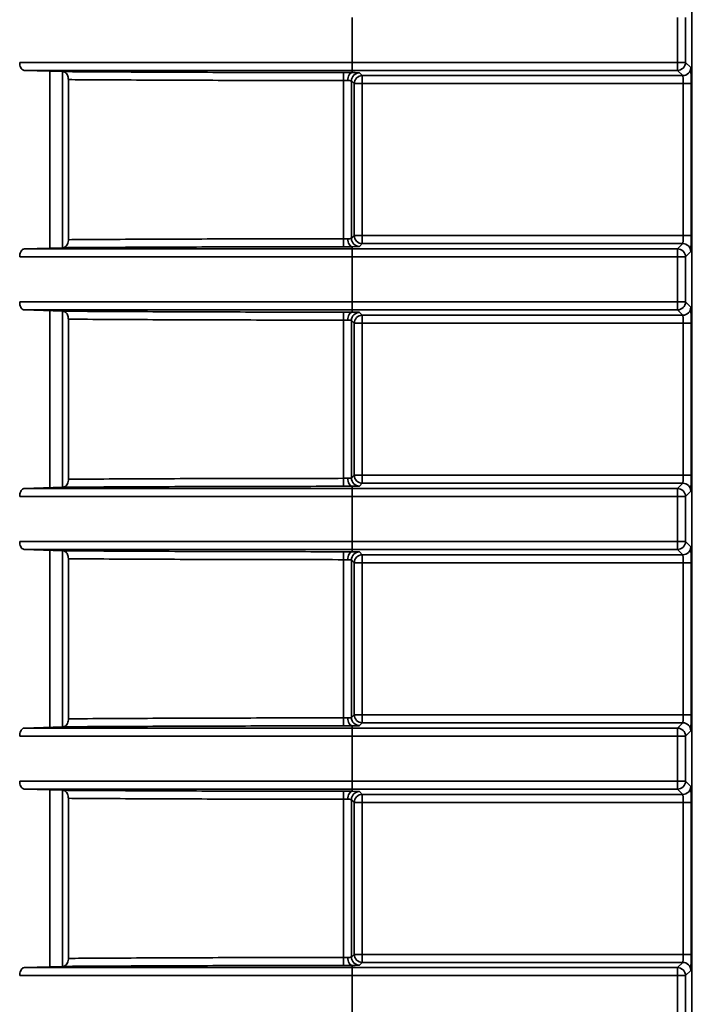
# Model space of a CAD drawing. Header units: millimetres. Extents: x 0 to 1118, y 0 to 864.
# Tile 44 of 250: x 81 to 86, y 450 to 458. Entities that reach past the tile are written whole.
import ezdxf

# ---------------------------------------------------------------- set-up
doc = ezdxf.new("R2010")
doc.units = ezdxf.units.MM
doc.styles.add('SLDTEXTSTYLE0', font='TXT', dxfattribs={"width": 0.605})
doc.dimstyles.new('SLDDIMSTYLE3', dxfattribs={"dimtxt": 4.233333, "dimasz": 4.572, "dimexe": 0, "dimexo": 0.0625, "dimgap": 1.058333, "dimtad": 0, "dimtih": 1, "dimtoh": 1, "dimdec": 1, "dimlfac": 4, "dimrnd": 1e-09, "dimzin": 4, "dimdsep": 46, "dimtxsty": 'SLDTEXTSTYLE0', "dimsah": 1, "dimcen": 0.09, "dimadec": 0, "dimazin": 1, "dimtfac": 1, "dimtofl": 0, "dimtmove": 0, "dimatfit": 3, "dimfxl": 1, "dimfrac": 2, "dimtolj": 1, "dimtzin": 12, "dimarcsym": 0})
doc.dimstyles.new('SLDDIMSTYLE4', dxfattribs={"dimtxt": 4.233333, "dimasz": 4.572, "dimexe": 0, "dimexo": 0.0625, "dimgap": 1.058333, "dimtad": 0, "dimtih": 1, "dimtoh": 1, "dimdec": 1, "dimlfac": 4, "dimrnd": 1e-09, "dimzin": 12, "dimdsep": 46, "dimtxsty": 'SLDTEXTSTYLE0', "dimsah": 1, "dimcen": 0.09, "dimadec": 0, "dimazin": 3, "dimtfac": 1, "dimtmove": 0, "dimatfit": 0, "dimfxl": 1, "dimfrac": 2, "dimtolj": 1, "dimtzin": 12, "dimarcsym": 0})

# ---------------------------------------------------------------- blocks, each defined once
blk = doc.blocks.new('_D_12')
at = {"color": 7, "linetype": 'Continuous', "lineweight": 0}
for p, q in [((156.1682, 534.5674), (154.7129, 534.5674)), ((154.7129, 534.5674), (154.7129, 528.0704)), ((167.4864, 534.5674), (168.9416, 534.5674)), ((168.9416, 534.5674), (168.9416, 528.0704)), ((77.2975, 503.3869), (77.2975, 532.9191)), ((231.805, 451.8289), (231.805, 532.9191)), ((77.2975, 531.3189), (137.7365, 531.3189)), ((231.805, 531.3189), (171.366, 531.3189)), ((154.7129, 528.0704), (156.1682, 528.0704)), ((168.9416, 528.0704), (167.4864, 528.0704))]:
    blk.add_line(p, q, dxfattribs=at)
at = {"color": 7, "linetype": 'Continuous', "lineweight": 18}
for points in [[(77.2975, 531.3189), (81.8695, 530.5569), (81.8695, 532.0809)], [(231.805, 531.3189), (227.233, 532.0809), (227.233, 530.5569)]]:
    blk.add_solid(points, dxfattribs=at)
at = {"color": 7, "linetype": 'Continuous', "lineweight": 18, "char_height": 4.23333, "attachment_point": 1, "style": 'SLDTEXTSTYLE0'}
for s, insert in [('618.0', (138.7057, 533.5274)), ('24.3', (156.1682, 533.5274))]:
    blk.add_mtext(s, dxfattribs=dict(at, insert=insert))
blk = doc.blocks.new('_D_13')
at = {"color": 7, "linetype": 'Continuous', "lineweight": 0}
for p, q in [((85.0436, 497.0242), (48.5948, 497.0242)), ((50.195, 497.0242), (50.195, 476.8678)), ((57.7944, 475.8977), (56.3392, 475.8977)), ((56.3392, 475.8977), (56.3392, 469.4007)), ((65.8789, 475.8977), (67.3341, 475.8977)), ((67.3341, 475.8977), (67.3341, 469.4007)), ((56.3392, 469.4007), (57.7944, 469.4007)), ((67.3341, 469.4007), (65.8789, 469.4007)), ((50.195, 448.2742), (50.195, 468.4306)), ((85.0436, 448.2742), (48.5948, 448.2742))]:
    blk.add_line(p, q, dxfattribs=at)
at = {"color": 7, "linetype": 'Continuous', "lineweight": 18}
for points in [[(50.195, 497.0242), (49.433, 492.4522), (50.957, 492.4522)], [(50.195, 448.2742), (50.957, 452.8462), (49.433, 452.8462)]]:
    blk.add_solid(points, dxfattribs=at)
at = {"color": 7, "linetype": 'Continuous', "lineweight": 18, "char_height": 4.23333, "attachment_point": 1, "style": 'SLDTEXTSTYLE0'}
for s, insert in [('3X', (31.6006, 474.8578)), ('195.0', (40.3319, 474.8578)), ('7.7', (57.7944, 474.8578))]:
    blk.add_mtext(s, dxfattribs=dict(at, insert=insert))
blk = doc.blocks.new('_D_16')
at = {"color": 7, "linetype": 'Continuous', "lineweight": 0}
for p, q in [((50.195, 448.2742), (50.195, 457.7992)), ((85.0436, 448.2742), (48.5948, 448.2742)), ((56.1775, 446.0602), (54.7223, 446.0602)), ((54.7223, 446.0602), (54.7223, 439.5632)), ((64.262, 446.0602), (65.7172, 446.0602)), ((65.7172, 446.0602), (65.7172, 439.5632)), ((54.7223, 439.5632), (56.1775, 439.5632)), ((65.7172, 439.5632), (64.262, 439.5632)), ((93.8577, 437.3492), (48.5948, 437.3492)), ((50.195, 437.3492), (50.195, 427.8242))]:
    blk.add_line(p, q, dxfattribs=at)
at = {"color": 7, "linetype": 'Continuous', "lineweight": 18}
for points in [[(50.195, 448.2742), (50.957, 452.8462), (49.433, 452.8462)], [(50.195, 437.3492), (49.433, 432.7772), (50.957, 432.7772)]]:
    blk.add_solid(points, dxfattribs=at)
at = {"color": 7, "linetype": 'Continuous', "lineweight": 18, "char_height": 4.23333, "attachment_point": 1, "style": 'SLDTEXTSTYLE0'}
for s, insert in [('3X', (33.2175, 445.0203)), ('43.7', (41.9488, 445.0203)), ('1.7', (56.1775, 445.0203))]:
    blk.add_mtext(s, dxfattribs=dict(at, insert=insert))

msp = doc.modelspace()

# ---------------------------------------------------------------- linework, layer by layer
at = {"color": 7, "linetype": 'Continuous', "lineweight": 35}
for p, q in [((86.2063, 449.8492), (86.2063, 495.5742)), ((83.5475, 457.8253), (83.5475, 457.4731)), ((86.0946, 457.4731), (86.0946, 457.8253)), ((86.1571, 457.8253), (86.1571, 457.4731)), ((83.5475, 457.4106), (83.5475, 457.4731)), ((83.5475, 457.4731), (86.0946, 457.4731)), ((86.0946, 457.4106), (86.0946, 457.4731)), ((86.0946, 457.4731), (86.1571, 457.4731)), ((86.1571, 457.4731), (86.1986, 457.4316)), ((80.9785, 457.4105), (81.2811, 457.4008)), ((81.1777, 456.0193), (81.1777, 457.4041)), ((81.2768, 457.4009), (81.2768, 456.0225)), ((83.4788, 457.3933), (83.4788, 457.3309)), ((83.5475, 457.4106), (83.5475, 457.393)), ((86.0946, 457.4106), (83.5475, 457.4106)), ((83.6038, 457.3912), (83.6259, 457.3691)), ((83.6259, 457.3691), (86.1361, 457.3691)), ((83.6259, 457.3066), (83.6259, 457.3691)), ((86.1361, 457.3691), (86.0946, 457.4106)), ((81.3241, 456.0854), (81.3241, 457.338)), ((83.4788, 456.0925), (83.4788, 457.3309)), ((83.5413, 457.3287), (83.5413, 456.0947)), ((83.5634, 457.3066), (83.5413, 457.3287)), ((83.5634, 456.1168), (83.5634, 457.3066)), ((83.6259, 457.3066), (83.5634, 457.3066)), ((86.1383, 457.3066), (83.6259, 457.3066)), ((83.6259, 457.3066), (83.6259, 456.1168)), ((86.2008, 457.3066), (86.1383, 457.3066)), ((86.1383, 456.1168), (86.1383, 457.3066)), ((86.2008, 457.3066), (86.2008, 456.1168)), ((83.4788, 456.0301), (83.4788, 456.0925)), ((83.5413, 456.0947), (83.5634, 456.1168)), ((83.6259, 456.1168), (83.5634, 456.1168)), ((83.6259, 456.0543), (83.6038, 456.0322)), ((83.6259, 456.0543), (83.6259, 456.1168)), ((83.6259, 456.1168), (86.1383, 456.1168)), ((86.1361, 456.0543), (83.6259, 456.0543)), ((86.0946, 456.0128), (86.1361, 456.0543)), ((86.2008, 456.1168), (86.1383, 456.1168)), ((81.2811, 456.0226), (80.9785, 456.0129)), ((83.5475, 456.0304), (83.5475, 456.0128)), ((83.5475, 455.9503), (83.5475, 456.0128)), ((83.5475, 456.0128), (86.0946, 456.0128)), ((86.0946, 455.9503), (86.0946, 456.0128)), ((86.1986, 455.9918), (86.1571, 455.9503)), ((83.5475, 455.9503), (83.5475, 455.5981)), ((86.0946, 455.9503), (83.5475, 455.9503)), ((86.0946, 455.5981), (86.0946, 455.9503)), ((86.0946, 455.9503), (86.1571, 455.9503)), ((86.1571, 455.9503), (86.1571, 455.5981)), ((83.5475, 455.5356), (83.5475, 455.5981)), ((83.5475, 455.5981), (86.0946, 455.5981)), ((86.0946, 455.5356), (86.0946, 455.5981)), ((86.0946, 455.5981), (86.1571, 455.5981)), ((86.1571, 455.5981), (86.1986, 455.5566)), ((80.9785, 455.5355), (81.2811, 455.5258)), ((81.1777, 454.1443), (81.1777, 455.5291)), ((81.2768, 455.5259), (81.2768, 454.1475)), ((83.4788, 455.5183), (83.4788, 455.4559)), ((83.5475, 455.5356), (83.5475, 455.518)), ((86.0946, 455.5356), (83.5475, 455.5356)), ((83.6038, 455.5162), (83.6259, 455.4941)), ((86.1361, 455.4941), (86.0946, 455.5356)), ((81.3241, 454.2104), (81.3241, 455.463)), ((83.4788, 454.2175), (83.4788, 455.4559)), ((83.5413, 455.4537), (83.5413, 454.2197)), ((83.5634, 455.4316), (83.5413, 455.4537)), ((83.6259, 455.4941), (86.1361, 455.4941)), ((83.6259, 455.4316), (83.6259, 455.4941)), ((83.5634, 454.2418), (83.5634, 455.4316)), ((83.6259, 455.4316), (83.5634, 455.4316)), ((83.6259, 455.4316), (83.6259, 454.2418)), ((86.1383, 455.4316), (83.6259, 455.4316)), ((86.2008, 455.4316), (86.1383, 455.4316)), ((86.1383, 454.2418), (86.1383, 455.4316)), ((86.2008, 455.4316), (86.2008, 454.2418)), ((83.4788, 454.1551), (83.4788, 454.2175)), ((83.5413, 454.2197), (83.5634, 454.2418)), ((83.6259, 454.2418), (83.5634, 454.2418)), ((83.6259, 454.1793), (83.6259, 454.2418)), ((83.6259, 454.2418), (86.1383, 454.2418)), ((86.2008, 454.2418), (86.1383, 454.2418)), ((81.2811, 454.1476), (80.9785, 454.1379)), ((83.5475, 454.1554), (83.5475, 454.1378)), ((83.5475, 454.0753), (83.5475, 454.1378)), ((83.5475, 454.1378), (86.0946, 454.1378)), ((83.6259, 454.1793), (83.6038, 454.1572)), ((86.1361, 454.1793), (83.6259, 454.1793)), ((86.0946, 454.1378), (86.1361, 454.1793)), ((86.0946, 454.0753), (86.0946, 454.1378)), ((83.5475, 454.0753), (83.5475, 453.7231)), ((86.0946, 454.0753), (83.5475, 454.0753)), ((86.0946, 453.7231), (86.0946, 454.0753)), ((86.0946, 454.0753), (86.1571, 454.0753)), ((86.1986, 454.1168), (86.1571, 454.0753)), ((86.1571, 454.0753), (86.1571, 453.7231)), ((83.5475, 453.6606), (83.5475, 453.7231)), ((83.5475, 453.7231), (86.0946, 453.7231)), ((86.0946, 453.6606), (86.0946, 453.7231)), ((86.0946, 453.7231), (86.1571, 453.7231)), ((86.1571, 453.7231), (86.1986, 453.6816)), ((80.9785, 453.6605), (81.2811, 453.6508)), ((81.1777, 452.2693), (81.1777, 453.6541)), ((81.2768, 453.6509), (81.2768, 452.2725)), ((81.3241, 452.3354), (81.3241, 453.588)), ((83.4788, 453.6433), (83.4788, 453.5809)), ((83.5475, 453.6606), (83.5475, 453.643)), ((86.0946, 453.6606), (83.5475, 453.6606)), ((83.6038, 453.6412), (83.6259, 453.6191)), ((83.6259, 453.6191), (86.1361, 453.6191)), ((83.6259, 453.5566), (83.6259, 453.6191)), ((86.1361, 453.6191), (86.0946, 453.6606)), ((83.4788, 452.3425), (83.4788, 453.5809)), ((83.5413, 453.5787), (83.5413, 452.3447)), ((83.5634, 453.5566), (83.5413, 453.5787)), ((83.5634, 452.3668), (83.5634, 453.5566)), ((83.6259, 453.5566), (83.5634, 453.5566)), ((86.1383, 453.5566), (83.6259, 453.5566)), ((83.6259, 453.5566), (83.6259, 452.3668)), ((86.2008, 453.5566), (86.1383, 453.5566)), ((86.1383, 452.3668), (86.1383, 453.5566)), ((86.2008, 453.5566), (86.2008, 452.3668)), ((83.5413, 452.3447), (83.5634, 452.3668)), ((83.6259, 452.3668), (83.5634, 452.3668)), ((83.6259, 452.3043), (83.6259, 452.3668)), ((83.6259, 452.3668), (86.1383, 452.3668)), ((86.2008, 452.3668), (86.1383, 452.3668)), ((83.4788, 452.2801), (83.4788, 452.3425)), ((83.5475, 452.2804), (83.5475, 452.2628)), ((83.6259, 452.3043), (83.6038, 452.2822)), ((86.1361, 452.3043), (83.6259, 452.3043)), ((86.0946, 452.2628), (86.1361, 452.3043)), ((81.2811, 452.2726), (80.9785, 452.2629)), ((83.5475, 452.2003), (83.5475, 452.2628)), ((83.5475, 452.2628), (86.0946, 452.2628)), ((83.5475, 452.2003), (83.5475, 451.8481)), ((86.0946, 452.2003), (83.5475, 452.2003)), ((86.0946, 452.2003), (86.0946, 452.2628)), ((86.0946, 451.8481), (86.0946, 452.2003)), ((86.0946, 452.2003), (86.1571, 452.2003)), ((86.1986, 452.2418), (86.1571, 452.2003)), ((86.1571, 452.2003), (86.1571, 451.8481)), ((83.5475, 451.7856), (83.5475, 451.8481)), ((83.5475, 451.8481), (86.0946, 451.8481)), ((86.0946, 451.7856), (86.0946, 451.8481)), ((86.0946, 451.8481), (86.1571, 451.8481)), ((86.1571, 451.8481), (86.1986, 451.8066)), ((80.9785, 451.7855), (81.2811, 451.7758)), ((81.1777, 450.3943), (81.1777, 451.7791)), ((81.2768, 451.7759), (81.2768, 450.3975)), ((83.4788, 451.7683), (83.4788, 451.7059)), ((83.5475, 451.7856), (83.5475, 451.768)), ((86.0946, 451.7856), (83.5475, 451.7856)), ((83.6038, 451.7662), (83.6259, 451.7441)), ((83.6259, 451.7441), (86.1361, 451.7441)), ((83.6259, 451.6816), (83.6259, 451.7441)), ((86.1361, 451.7441), (86.0946, 451.7856)), ((81.3241, 450.4604), (81.3241, 451.713)), ((83.4788, 450.4675), (83.4788, 451.7059)), ((83.5413, 451.7037), (83.5413, 450.4697)), ((83.5634, 451.6816), (83.5413, 451.7037)), ((83.5634, 450.4918), (83.5634, 451.6816)), ((83.6259, 451.6816), (83.5634, 451.6816)), ((86.1383, 451.6816), (83.6259, 451.6816)), ((83.6259, 451.6816), (83.6259, 450.4918)), ((86.2008, 451.6816), (86.1383, 451.6816)), ((86.1383, 450.4918), (86.1383, 451.6816)), ((86.2008, 451.6816), (86.2008, 450.4918)), ((83.4788, 450.4051), (83.4788, 450.4675)), ((83.5413, 450.4697), (83.5634, 450.4918)), ((83.6259, 450.4918), (83.5634, 450.4918)), ((83.6259, 450.4293), (83.6038, 450.4072)), ((83.6259, 450.4293), (83.6259, 450.4918)), ((83.6259, 450.4918), (86.1383, 450.4918)), ((86.1361, 450.4293), (83.6259, 450.4293)), ((86.0946, 450.3878), (86.1361, 450.4293)), ((86.2008, 450.4918), (86.1383, 450.4918)), ((81.2811, 450.3976), (80.9785, 450.3879)), ((83.5475, 450.4054), (83.5475, 450.3878)), ((83.5475, 450.3253), (83.5475, 450.3878)), ((83.5475, 450.3878), (86.0946, 450.3878)), ((86.0946, 450.3253), (86.0946, 450.3878)), ((86.1986, 450.3668), (86.1571, 450.3253)), ((83.5475, 450.3253), (83.5475, 449.9731)), ((86.0946, 450.3253), (83.5475, 450.3253)), ((86.0946, 449.9731), (86.0946, 450.3253)), ((86.0946, 450.3253), (86.1571, 450.3253)), ((86.1571, 450.3253), (86.1571, 449.9731))]:
    msp.add_line(p, q, dxfattribs=at)
at = {"color": 7, "linetype": 'Continuous', "lineweight": 35, "flags": 128}
for points in [[(83.5475, 457.393), (83.5409, 457.3916), (83.5345, 457.388), (83.5286, 457.3821), (83.5234, 457.3744), (83.5191, 457.3649), (83.5159, 457.3542), (83.5139, 457.3426), (83.5132, 457.3305)], [(83.5475, 456.0304), (83.5409, 456.0318), (83.5345, 456.0354), (83.5286, 456.0413), (83.5234, 456.049), (83.5191, 456.0585), (83.5159, 456.0692), (83.5139, 456.0808), (83.5132, 456.0929)], [(83.5475, 455.518), (83.5409, 455.5166), (83.5345, 455.513), (83.5286, 455.5071), (83.5234, 455.4994), (83.5191, 455.4899), (83.5159, 455.4792), (83.5139, 455.4676), (83.5132, 455.4555)], [(83.5475, 454.1554), (83.5409, 454.1568), (83.5345, 454.1604), (83.5286, 454.1663), (83.5234, 454.174), (83.5191, 454.1835), (83.5159, 454.1942), (83.5139, 454.2058), (83.5132, 454.2179)], [(83.5475, 453.643), (83.5409, 453.6416), (83.5345, 453.638), (83.5286, 453.6321), (83.5234, 453.6244), (83.5191, 453.6149), (83.5159, 453.6042), (83.5139, 453.5926), (83.5132, 453.5805)], [(83.5475, 452.2804), (83.5409, 452.2818), (83.5345, 452.2854), (83.5286, 452.2913), (83.5234, 452.299), (83.5191, 452.3085), (83.5159, 452.3192), (83.5139, 452.3308), (83.5132, 452.3429)], [(83.5475, 451.768), (83.5409, 451.7666), (83.5345, 451.763), (83.5286, 451.7571), (83.5234, 451.7494), (83.5191, 451.7399), (83.5159, 451.7292), (83.5139, 451.7176), (83.5132, 451.7055)], [(83.5475, 450.4054), (83.5409, 450.4068), (83.5345, 450.4104), (83.5286, 450.4163), (83.5234, 450.424), (83.5191, 450.4335), (83.5159, 450.4442), (83.5139, 450.4558), (83.5132, 450.4679)]]:
    msp.add_lwpolyline(points, dxfattribs=at)
at = {"color": 7, "linetype": 'Continuous', "lineweight": 35}
for centre, start, end in [((86.0946, 457.4731), 270.02044, 359.97956), ((83.6038, 457.3287), 90.02044, 179.97956), ((83.6259, 457.3066), 90.02044, 179.97956), ((86.1361, 457.4316), 270.02044, 359.97956), ((83.6038, 456.0947), 180.02044, 269.97956), ((83.6259, 456.1168), 180.02044, 269.97956), ((86.1361, 455.9918), 0.02044, 89.97956), ((86.0946, 455.9503), 0.02044, 89.97956), ((86.0946, 455.5981), 270.02044, 359.97956), ((83.6038, 455.4537), 90.02044, 179.97956), ((86.1361, 455.5566), 270.02044, 359.97956), ((83.6259, 455.4316), 90.02044, 179.97956), ((83.6038, 454.2197), 180.02044, 269.97956), ((83.6259, 454.2418), 180.02044, 269.97956), ((86.0946, 454.0753), 0.02044, 89.97956), ((86.1361, 454.1168), 0.02044, 89.97956), ((86.0946, 453.7231), 270.02044, 359.97956), ((86.1361, 453.6816), 270.02044, 359.97956), ((83.6038, 453.5787), 90.02044, 179.97956), ((83.6259, 453.5566), 90.02044, 179.97956), ((83.6259, 452.3668), 180.02044, 269.97956), ((83.6038, 452.3447), 180.02044, 269.97956), ((86.1361, 452.2418), 0.02044, 89.97956), ((86.0946, 452.2003), 0.02044, 89.97956), ((86.0946, 451.8481), 270.02044, 359.97956), ((83.6038, 451.7037), 90.02044, 179.97956), ((83.6259, 451.6816), 90.02044, 179.97956), ((86.1361, 451.8066), 270.02044, 359.97956), ((83.6038, 450.4697), 180.02044, 269.97956), ((83.6259, 450.4918), 180.02044, 269.97956), ((86.1361, 450.3668), 0.02044, 89.97956), ((86.0946, 450.3253), 0.02044, 89.97956)]:
    msp.add_arc(centre, 0.0625, start, end, dxfattribs=at)
for centre, major_axis, ratio, start_param, end_param in [((83.4788, 457.3912), (0.125, 0), 0.017455, 0.017453, 0.98898), ((86.1361, 457.3066), (0, 0.0625), 0.03491, 4.712389, 6.265732), ((86.1986, 457.3066), (0, 0.125), 0.017455, 4.712389, 6.265732), ((83.4788, 457.3287), (0.0625, 0), 0.03491, 0.017453, 0.98898), ((83.4788, 456.0947), (0.0625, 0), 0.03491, 5.294205, 6.265732), ((86.1361, 456.1168), (0, 0.0625), 0.03491, 3.159046, 4.712389), ((86.1986, 456.1168), (0, 0.125), 0.017455, 3.159046, 4.712389), ((83.4788, 456.0322), (0.125, 0), 0.017455, 5.294205, 6.265732), ((83.4788, 455.5162), (0.125, 0), 0.017455, 0.017453, 0.98898), ((86.1986, 455.4316), (0, 0.125), 0.017455, 4.712389, 6.265732), ((83.4788, 455.4537), (0.0625, 0), 0.03491, 0.017453, 0.98898), ((86.1361, 455.4316), (0, 0.0625), 0.03491, 4.712389, 6.265732), ((83.4788, 454.2197), (0.0625, 0), 0.03491, 5.294205, 6.265732), ((86.1361, 454.2418), (0, 0.0625), 0.03491, 3.159046, 4.712389), ((86.1986, 454.2418), (0, 0.125), 0.017455, 3.159046, 4.712389), ((83.4788, 454.1572), (0.125, 0), 0.017455, 5.294205, 6.265732), ((86.1986, 453.5566), (0, 0.125), 0.017455, 4.712389, 6.265732), ((83.4788, 453.6412), (0.125, 0), 0.017455, 0.017453, 0.98898), ((86.1361, 453.5566), (0, 0.0625), 0.03491, 4.712389, 6.265732), ((83.4788, 453.5787), (0.0625, 0), 0.03491, 0.017453, 0.98898), ((86.1361, 452.3668), (0, 0.0625), 0.03491, 3.159046, 4.712389), ((86.1986, 452.3668), (0, 0.125), 0.017455, 3.159046, 4.712389), ((83.4788, 452.3447), (0.0625, 0), 0.03491, 5.294205, 6.265732), ((83.4788, 452.2822), (0.125, 0), 0.017455, 5.294205, 6.265732), ((83.4788, 451.7662), (0.125, 0), 0.017455, 0.017453, 0.98898), ((86.1361, 451.6816), (0, 0.0625), 0.03491, 4.712389, 6.265732), ((86.1986, 451.6816), (0, 0.125), 0.017455, 4.712389, 6.265732), ((83.4788, 451.7037), (0.0625, 0), 0.03491, 0.017453, 0.98898), ((83.4788, 450.4697), (0.0625, 0), 0.03491, 5.294205, 6.265732), ((86.1361, 450.4918), (0, 0.0625), 0.03491, 3.159046, 4.712389), ((86.1986, 450.4918), (0, 0.125), 0.017455, 3.159046, 4.712389), ((83.4788, 450.4072), (0.125, 0), 0.017455, 5.294205, 6.265732)]:
    msp.add_ellipse(centre, major_axis=major_axis, ratio=ratio, start_param=start_param, end_param=end_param, dxfattribs=at)
for points, knots in [([(80.9427, 457.473), (81.0323, 457.473), (81.4385, 457.4731), (82.0873, 457.4731), (82.8751, 457.4731), (83.3264, 457.4731), (83.5475, 457.4731)], [0, 0, 0, 0, 0.109375, 0.495956, 0.753142, 1, 1, 1, 1]), ([(80.9785, 457.4105), (80.9744, 457.4114), (80.9661, 457.4131), (80.9552, 457.4245), (80.9471, 457.4409), (80.9432, 457.4582), (80.9429, 457.4691), (80.9427, 457.473)], [0, 0, 0, 0, 0.221869, 0.443802, 0.663872, 0.880404, 1, 1, 1, 1]), ([(83.5475, 457.4106), (83.5475, 457.4106), (83.3287, 457.4106), (82.8816, 457.4106), (82.1017, 457.4106), (81.4628, 457.4106), (81.0638, 457.4105), (80.9785, 457.4105)], [0, 0, 0, 0, 0.000006, 0.247902, 0.506176, 0.894395, 1, 1, 1, 1]), ([(81.2811, 457.4008), (81.3313, 457.4004), (81.6089, 457.3986), (82.114, 457.396), (82.7964, 457.3938), (83.2513, 457.3935), (83.4788, 457.3933)], [0, 0, 0, 0, 0.068438, 0.378955, 0.689476, 1, 1, 1, 1]), ([(81.3241, 457.338), (81.3238, 457.3441), (81.323, 457.3563), (81.3174, 457.3728), (81.3088, 457.3867), (81.2965, 457.3979), (81.2866, 457.3997), (81.2811, 457.4008)], [0, 0, 0, 0, 0.169955, 0.339424, 0.520668, 0.733557, 1, 1, 1, 1]), ([(83.4788, 457.3933), (83.4929, 457.3933), (83.5171, 457.3933), (83.539, 457.3931), (83.5475, 457.393), (83.5475, 457.393)], [0, 0, 0, 0, 0.579226, 0.999793, 1, 1, 1, 1]), ([(83.4788, 457.3309), (83.2513, 457.331), (82.7963, 457.3314), (82.1137, 457.3335), (81.623, 457.336), (81.3598, 457.3377), (81.3241, 457.338)], [0, 0, 0, 0, 0.316778, 0.633556, 0.950335, 1, 1, 1, 1]), ([(83.5132, 457.3305), (83.5087, 457.3306), (83.4981, 457.3308), (83.4859, 457.3308), (83.4788, 457.3309)], [0, 0, 0, 0, 0.420785, 1, 1, 1, 1]), ([(81.2811, 456.0226), (81.2872, 456.0239), (81.2983, 456.0261), (81.3116, 456.0398), (81.3203, 456.0572), (81.3238, 456.0733), (81.3241, 456.0829), (81.3241, 456.0854)], [0, 0, 0, 0, 0.294984, 0.534487, 0.731863, 0.930369, 1, 1, 1, 1]), ([(81.3241, 456.0854), (81.3598, 456.0856), (81.623, 456.0874), (82.1137, 456.0899), (82.7963, 456.092), (83.2513, 456.0924), (83.4788, 456.0925)], [0, 0, 0, 0, 0.0496654, 0.3664436, 0.6832218, 1, 1, 1, 1]), ([(83.4788, 456.0925), (83.4839, 456.0926), (83.4961, 456.0926), (83.5069, 456.0928), (83.5132, 456.0929)], [0, 0, 0, 0, 0.4207443, 1, 1, 1, 1]), ([(80.9427, 455.9504), (80.9431, 455.9573), (80.9439, 455.9712), (80.9501, 455.9897), (80.9591, 456.0039), (80.9692, 456.0115), (80.9759, 456.0125), (80.9785, 456.0129)], [0, 0, 0, 0, 0.212908, 0.425763, 0.640154, 0.857879, 1, 1, 1, 1]), ([(80.9785, 456.0129), (81.0638, 456.0129), (81.4628, 456.0128), (82.1017, 456.0128), (82.8816, 456.0128), (83.3287, 456.0128), (83.5475, 456.0128), (83.5475, 456.0128)], [0, 0, 0, 0, 0.105605, 0.493824, 0.752098, 0.999994, 1, 1, 1, 1]), ([(83.4788, 456.0301), (83.2513, 456.0299), (82.7964, 456.0295), (82.114, 456.0274), (81.6089, 456.0248), (81.3313, 456.023), (81.2811, 456.0226)], [0, 0, 0, 0, 0.3105238, 0.6210452, 0.9315621, 1, 1, 1, 1]), ([(83.5475, 456.0304), (83.5475, 456.0304), (83.5358, 456.0303), (83.5132, 456.0301), (83.489, 456.0301), (83.4788, 456.0301)], [0, 0, 0, 0, 0.000207, 0.579247, 1, 1, 1, 1]), ([(83.5475, 455.9503), (83.3264, 455.9503), (82.8751, 455.9503), (82.0873, 455.9503), (81.4385, 455.9503), (81.0323, 455.9504), (80.9427, 455.9504)], [0, 0, 0, 0, 0.246858, 0.504044, 0.890625, 1, 1, 1, 1]), ([(80.9427, 455.598), (81.0323, 455.598), (81.4385, 455.5981), (82.0873, 455.5981), (82.8751, 455.5981), (83.3264, 455.5981), (83.5475, 455.5981)], [0, 0, 0, 0, 0.109375, 0.495956, 0.753142, 1, 1, 1, 1]), ([(80.9785, 455.5355), (80.9744, 455.5364), (80.9661, 455.5381), (80.9552, 455.5495), (80.9471, 455.5659), (80.9432, 455.5832), (80.9429, 455.5941), (80.9427, 455.598)], [0, 0, 0, 0, 0.221869, 0.443802, 0.663872, 0.880404, 1, 1, 1, 1]), ([(83.5475, 455.5356), (83.5475, 455.5356), (83.3287, 455.5356), (82.8816, 455.5356), (82.1017, 455.5356), (81.4628, 455.5356), (81.0638, 455.5355), (80.9785, 455.5355)], [0, 0, 0, 0, 0.0000057, 0.2479024, 0.5061761, 0.8943954, 1, 1, 1, 1]), ([(81.2811, 455.5258), (81.3313, 455.5254), (81.6089, 455.5236), (82.114, 455.521), (82.7964, 455.5188), (83.2513, 455.5185), (83.4788, 455.5183)], [0, 0, 0, 0, 0.068438, 0.378955, 0.689476, 1, 1, 1, 1]), ([(81.3241, 455.463), (81.3238, 455.4691), (81.323, 455.4813), (81.3174, 455.4978), (81.3088, 455.5117), (81.2965, 455.5229), (81.2866, 455.5247), (81.2811, 455.5258)], [0, 0, 0, 0, 0.169955, 0.339424, 0.520668, 0.733557, 1, 1, 1, 1]), ([(83.4788, 455.5183), (83.4929, 455.5183), (83.5171, 455.5183), (83.539, 455.5181), (83.5475, 455.518), (83.5475, 455.518)], [0, 0, 0, 0, 0.579226, 0.999793, 1, 1, 1, 1]), ([(83.4788, 455.4559), (83.2513, 455.456), (82.7963, 455.4564), (82.1137, 455.4585), (81.623, 455.461), (81.3598, 455.4627), (81.3241, 455.463)], [0, 0, 0, 0, 0.316778, 0.633556, 0.950335, 1, 1, 1, 1]), ([(83.5132, 455.4555), (83.5087, 455.4556), (83.4981, 455.4558), (83.4859, 455.4558), (83.4788, 455.4559)], [0, 0, 0, 0, 0.420785, 1, 1, 1, 1]), ([(81.2811, 454.1476), (81.2872, 454.1489), (81.2983, 454.1511), (81.3116, 454.1648), (81.3203, 454.1822), (81.3238, 454.1983), (81.3241, 454.2079), (81.3241, 454.2104)], [0, 0, 0, 0, 0.2949836, 0.5344868, 0.7318633, 0.9303687, 1, 1, 1, 1]), ([(81.3241, 454.2104), (81.3598, 454.2106), (81.623, 454.2124), (82.1137, 454.2149), (82.7963, 454.217), (83.2513, 454.2174), (83.4788, 454.2175)], [0, 0, 0, 0, 0.0496654, 0.3664436, 0.6832218, 1, 1, 1, 1]), ([(83.4788, 454.2175), (83.4839, 454.2176), (83.4961, 454.2176), (83.5069, 454.2178), (83.5132, 454.2179)], [0, 0, 0, 0, 0.420744, 1, 1, 1, 1]), ([(80.9427, 454.0754), (80.9431, 454.0823), (80.9439, 454.0962), (80.9501, 454.1147), (80.9591, 454.1289), (80.9692, 454.1365), (80.9759, 454.1375), (80.9785, 454.1379)], [0, 0, 0, 0, 0.212908, 0.425763, 0.640154, 0.857879, 1, 1, 1, 1]), ([(80.9785, 454.1379), (81.0638, 454.1379), (81.4628, 454.1378), (82.1017, 454.1378), (82.8816, 454.1378), (83.3287, 454.1378), (83.5475, 454.1378), (83.5475, 454.1378)], [0, 0, 0, 0, 0.1056046, 0.4938239, 0.7520976, 0.9999943, 1, 1, 1, 1]), ([(83.4788, 454.1551), (83.2513, 454.1549), (82.7964, 454.1545), (82.114, 454.1524), (81.6089, 454.1498), (81.3313, 454.148), (81.2811, 454.1476)], [0, 0, 0, 0, 0.3105238, 0.6210452, 0.9315621, 1, 1, 1, 1]), ([(83.5475, 454.1554), (83.5475, 454.1554), (83.5358, 454.1553), (83.5132, 454.1551), (83.489, 454.1551), (83.4788, 454.1551)], [0, 0, 0, 0, 0.000207, 0.579247, 1, 1, 1, 1]), ([(83.5475, 454.0753), (83.3264, 454.0753), (82.8751, 454.0753), (82.0873, 454.0753), (81.4385, 454.0753), (81.0323, 454.0754), (80.9427, 454.0754)], [0, 0, 0, 0, 0.246858, 0.504044, 0.890625, 1, 1, 1, 1]), ([(80.9427, 453.723), (81.0323, 453.723), (81.4385, 453.7231), (82.0873, 453.7231), (82.8751, 453.7231), (83.3264, 453.7231), (83.5475, 453.7231)], [0, 0, 0, 0, 0.109375, 0.495956, 0.753142, 1, 1, 1, 1]), ([(80.9785, 453.6605), (80.9744, 453.6614), (80.9661, 453.6631), (80.9552, 453.6745), (80.9471, 453.6909), (80.9432, 453.7082), (80.9429, 453.7191), (80.9427, 453.723)], [0, 0, 0, 0, 0.2218687, 0.4438015, 0.6638722, 0.8804035, 1, 1, 1, 1]), ([(83.5475, 453.6606), (83.5475, 453.6606), (83.3287, 453.6606), (82.8816, 453.6606), (82.1017, 453.6606), (81.4628, 453.6606), (81.0638, 453.6605), (80.9785, 453.6605)], [0, 0, 0, 0, 0.000006, 0.247902, 0.506176, 0.894395, 1, 1, 1, 1]), ([(81.2811, 453.6508), (81.3313, 453.6504), (81.6089, 453.6486), (82.114, 453.646), (82.7964, 453.6438), (83.2513, 453.6435), (83.4788, 453.6433)], [0, 0, 0, 0, 0.068438, 0.378955, 0.689476, 1, 1, 1, 1]), ([(81.3241, 453.588), (81.3238, 453.5941), (81.323, 453.6063), (81.3174, 453.6228), (81.3088, 453.6367), (81.2965, 453.6479), (81.2866, 453.6497), (81.2811, 453.6508)], [0, 0, 0, 0, 0.169955, 0.339424, 0.520668, 0.733557, 1, 1, 1, 1]), ([(83.4788, 453.5809), (83.2513, 453.581), (82.7963, 453.5814), (82.1137, 453.5835), (81.623, 453.586), (81.3598, 453.5877), (81.3241, 453.588)], [0, 0, 0, 0, 0.316778, 0.633556, 0.950335, 1, 1, 1, 1]), ([(83.4788, 453.6433), (83.4929, 453.6433), (83.5171, 453.6433), (83.539, 453.6431), (83.5475, 453.643), (83.5475, 453.643)], [0, 0, 0, 0, 0.579226, 0.999793, 1, 1, 1, 1]), ([(83.5132, 453.5805), (83.5087, 453.5806), (83.4981, 453.5808), (83.4859, 453.5808), (83.4788, 453.5809)], [0, 0, 0, 0, 0.420785, 1, 1, 1, 1]), ([(81.2811, 452.2726), (81.2872, 452.2739), (81.2983, 452.2761), (81.3116, 452.2898), (81.3203, 452.3072), (81.3238, 452.3233), (81.3241, 452.3329), (81.3241, 452.3354)], [0, 0, 0, 0, 0.294984, 0.534487, 0.731863, 0.930369, 1, 1, 1, 1]), ([(83.4788, 452.2801), (83.2513, 452.2799), (82.7964, 452.2795), (82.114, 452.2774), (81.6089, 452.2748), (81.3313, 452.273), (81.2811, 452.2726)], [0, 0, 0, 0, 0.3105238, 0.6210452, 0.9315621, 1, 1, 1, 1]), ([(81.3241, 452.3354), (81.3598, 452.3356), (81.623, 452.3374), (82.1137, 452.3399), (82.7963, 452.342), (83.2513, 452.3424), (83.4788, 452.3425)], [0, 0, 0, 0, 0.0496654, 0.3664436, 0.6832218, 1, 1, 1, 1]), ([(83.4788, 452.3425), (83.4839, 452.3426), (83.4961, 452.3426), (83.5069, 452.3428), (83.5132, 452.3429)], [0, 0, 0, 0, 0.420744, 1, 1, 1, 1]), ([(83.5475, 452.2804), (83.5475, 452.2804), (83.5358, 452.2803), (83.5132, 452.2801), (83.489, 452.2801), (83.4788, 452.2801)], [0, 0, 0, 0, 0.000207, 0.579247, 1, 1, 1, 1]), ([(80.9427, 452.2004), (80.9431, 452.2073), (80.9439, 452.2212), (80.9501, 452.2397), (80.9591, 452.2539), (80.9692, 452.2615), (80.9759, 452.2625), (80.9785, 452.2629)], [0, 0, 0, 0, 0.212908, 0.425763, 0.640154, 0.857879, 1, 1, 1, 1]), ([(83.5475, 452.2003), (83.3264, 452.2003), (82.8751, 452.2003), (82.0873, 452.2003), (81.4385, 452.2003), (81.0323, 452.2004), (80.9427, 452.2004)], [0, 0, 0, 0, 0.246858, 0.504044, 0.890625, 1, 1, 1, 1]), ([(80.9785, 452.2629), (81.0638, 452.2629), (81.4628, 452.2628), (82.1017, 452.2628), (82.8816, 452.2628), (83.3287, 452.2628), (83.5475, 452.2628), (83.5475, 452.2628)], [0, 0, 0, 0, 0.105605, 0.493824, 0.752098, 0.999994, 1, 1, 1, 1]), ([(80.9427, 451.848), (81.0323, 451.848), (81.4385, 451.8481), (82.0873, 451.8481), (82.8751, 451.8481), (83.3264, 451.8481), (83.5475, 451.8481)], [0, 0, 0, 0, 0.109375, 0.495956, 0.753142, 1, 1, 1, 1]), ([(80.9785, 451.7855), (80.9744, 451.7864), (80.9661, 451.7881), (80.9552, 451.7995), (80.9471, 451.8159), (80.9432, 451.8332), (80.9429, 451.8441), (80.9427, 451.848)], [0, 0, 0, 0, 0.221869, 0.443802, 0.663872, 0.880404, 1, 1, 1, 1]), ([(83.5475, 451.7856), (83.5475, 451.7856), (83.3287, 451.7856), (82.8816, 451.7856), (82.1017, 451.7856), (81.4628, 451.7856), (81.0638, 451.7855), (80.9785, 451.7855)], [0, 0, 0, 0, 0.000006, 0.247902, 0.506176, 0.894395, 1, 1, 1, 1]), ([(81.2811, 451.7758), (81.3313, 451.7754), (81.6089, 451.7736), (82.114, 451.771), (82.7964, 451.7688), (83.2513, 451.7685), (83.4788, 451.7683)], [0, 0, 0, 0, 0.068438, 0.378955, 0.689476, 1, 1, 1, 1]), ([(81.3241, 451.713), (81.3238, 451.7191), (81.323, 451.7313), (81.3174, 451.7478), (81.3088, 451.7617), (81.2965, 451.7729), (81.2866, 451.7747), (81.2811, 451.7758)], [0, 0, 0, 0, 0.169955, 0.339424, 0.520668, 0.733557, 1, 1, 1, 1]), ([(83.4788, 451.7683), (83.4929, 451.7683), (83.5171, 451.7683), (83.539, 451.7681), (83.5475, 451.768), (83.5475, 451.768)], [0, 0, 0, 0, 0.579226, 0.999793, 1, 1, 1, 1]), ([(83.4788, 451.7059), (83.2513, 451.706), (82.7963, 451.7064), (82.1137, 451.7085), (81.623, 451.711), (81.3598, 451.7127), (81.3241, 451.713)], [0, 0, 0, 0, 0.316778, 0.633556, 0.950335, 1, 1, 1, 1]), ([(83.5132, 451.7055), (83.5087, 451.7056), (83.4981, 451.7058), (83.4859, 451.7058), (83.4788, 451.7059)], [0, 0, 0, 0, 0.420785, 1, 1, 1, 1]), ([(81.2811, 450.3976), (81.2872, 450.3989), (81.2983, 450.4011), (81.3116, 450.4148), (81.3203, 450.4322), (81.3238, 450.4483), (81.3241, 450.4579), (81.3241, 450.4604)], [0, 0, 0, 0, 0.2949836, 0.5344868, 0.7318633, 0.9303687, 1, 1, 1, 1]), ([(81.3241, 450.4604), (81.3598, 450.4606), (81.623, 450.4624), (82.1137, 450.4649), (82.7963, 450.467), (83.2513, 450.4674), (83.4788, 450.4675)], [0, 0, 0, 0, 0.0496654, 0.3664436, 0.6832218, 1, 1, 1, 1]), ([(83.4788, 450.4675), (83.4839, 450.4676), (83.4961, 450.4676), (83.5069, 450.4678), (83.5132, 450.4679)], [0, 0, 0, 0, 0.420744, 1, 1, 1, 1]), ([(80.9427, 450.3254), (80.9431, 450.3323), (80.9439, 450.3462), (80.9501, 450.3647), (80.9591, 450.3789), (80.9692, 450.3865), (80.9759, 450.3875), (80.9785, 450.3879)], [0, 0, 0, 0, 0.2129082, 0.425763, 0.6401537, 0.8578794, 1, 1, 1, 1]), ([(80.9785, 450.3879), (81.0638, 450.3879), (81.4628, 450.3878), (82.1017, 450.3878), (82.8816, 450.3878), (83.3287, 450.3878), (83.5475, 450.3878), (83.5475, 450.3878)], [0, 0, 0, 0, 0.105605, 0.493824, 0.752098, 0.999994, 1, 1, 1, 1]), ([(83.4788, 450.4051), (83.2513, 450.4049), (82.7964, 450.4045), (82.114, 450.4024), (81.6089, 450.3998), (81.3313, 450.398), (81.2811, 450.3976)], [0, 0, 0, 0, 0.310524, 0.621045, 0.931562, 1, 1, 1, 1]), ([(83.5475, 450.4054), (83.5475, 450.4054), (83.5358, 450.4053), (83.5132, 450.4051), (83.489, 450.4051), (83.4788, 450.4051)], [0, 0, 0, 0, 0.000207, 0.579247, 1, 1, 1, 1]), ([(83.5475, 450.3253), (83.3264, 450.3253), (82.8751, 450.3253), (82.0873, 450.3253), (81.4385, 450.3253), (81.0323, 450.3254), (80.9427, 450.3254)], [0, 0, 0, 0, 0.246858, 0.504044, 0.890625, 1, 1, 1, 1])]:
    msp.add_open_spline(points, degree=3, knots=knots, dxfattribs=at)

# ---------------------------------------------------------------- dimensions: what is measured, and where the dimension line sits
at = {"color": 7, "linetype": 'Continuous', "lineweight": 18}
dim = msp.add_linear_dim(base=(231.805, 531.3189), p1=(77.2975, 501.7867), p2=(231.805, 450.2287), dimstyle='SLDDIMSTYLE3', dxfattribs=at)
dim.commit()
dim.dimension.update_dxf_attribs({"geometry": '_D_12', "text_midpoint": (154.5513, 531.3189), "dimtype": 160})
for p1, dimstyle, picture, middle in [((86.6438, 497.0242), 'SLDDIMSTYLE3', '_D_13', (50.195, 472.6492)), ((95.4579, 437.3492), 'SLDDIMSTYLE4', '_D_16', (50.195, 442.8117))]:
    dim = msp.add_linear_dim(base=(50.195, 448.2742), p1=p1, p2=(86.6438, 448.2742), angle=90, text='3X <>', dimstyle=dimstyle, dxfattribs=at)
    dim.commit()
    dim.dimension.update_dxf_attribs({"geometry": picture, "text_midpoint": middle, "dimtype": 160})

doc.saveas('drawing.dxf')
